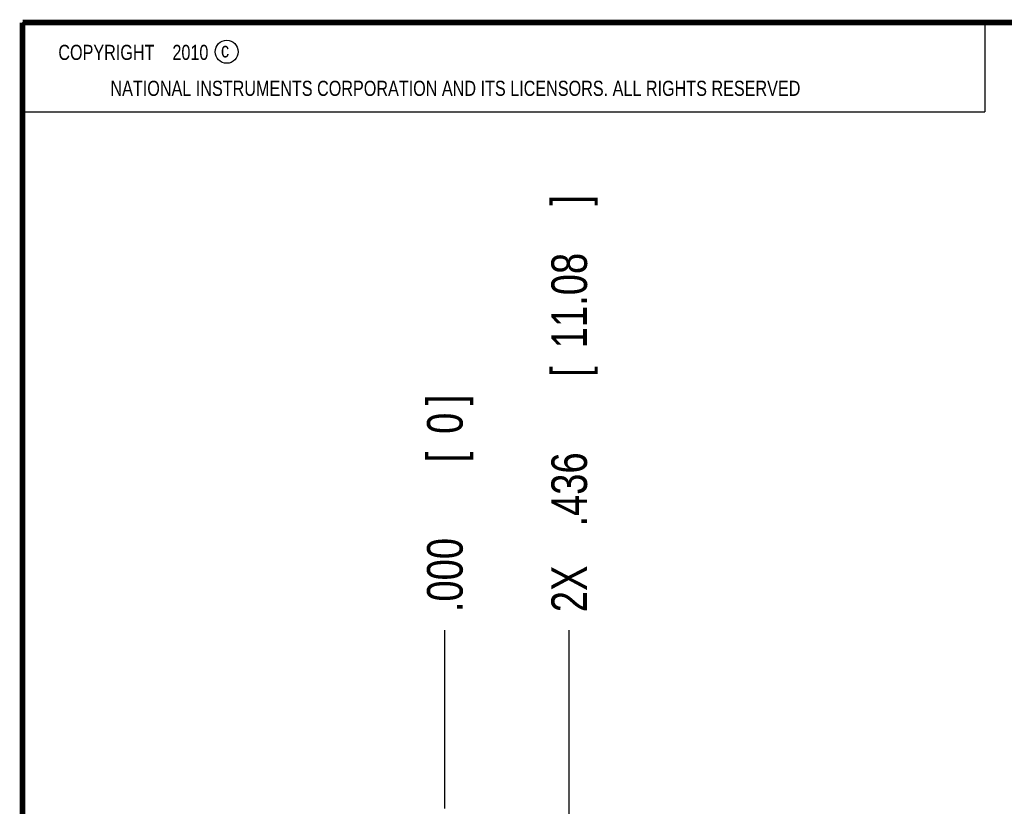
# Model space of a CAD drawing. Header units: inches. Extents: x 0.2 to 16.8, y 0.1 to 10.8.
# Tile 14 of 44: x 0.2 to 3.7, y 8 to 10.8. Entities that reach past the tile are written whole.
import ezdxf

# ---------------------------------------------------------------- set-up
doc = ezdxf.new("R2010")
doc.units = ezdxf.units.IN
doc.header["$LTSCALE"] = 0.935
doc.header["$MEASUREMENT"] = 0
doc.layers.get('0').update_dxf_attribs({"linetype": 'CONTINUOUS'})
doc.layers.add('DIMENSIONS', color=7, linetype='CONTINUOUS')
doc.styles.get("Standard").update_dxf_attribs({"font": 'txt', "width": 0.8})
doc.dimstyles.new('DIMSTYLE_1', dxfattribs={"dimtxt": 0.125, "dimasz": 0.18, "dimexe": 0.18, "dimexo": 0.0625, "dimgap": 0.09, "dimtad": 0, "dimtih": 1, "dimtoh": 1, "dimdec": 3, "dimzin": 4, "dimdsep": 46, "dimtxsty": 'STANDARD', "dimblk": '_FILLED', "dimblk1": '_FILLED', "dimblk2": '_FILLED', "dimcen": 0.09, "dimadec": 0, "dimazin": 0, "dimtp": 0.01, "dimtm": 0.01, "dimtfac": 1, "dimtdec": 3, "dimtofl": 0, "dimtmove": 0, "dimatfit": 3, "dimldrblk": '_FILLED', "dimfxl": 1, "dimtolj": 1, "dimtzin": 4, "dimarcsym": 0})

# ---------------------------------------------------------------- blocks, each defined once
blk = doc.blocks.new('*D17')
at = {"layer": 'DIMENSIONS', "color": 2, "linetype": 'CONTINUOUS'}
blk.add_line((2.1671, 4.8989), (2.1671, 8.6293), dxfattribs=at)
at = {"layer": 'DIMENSIONS', "color": 2, "linetype": 'CONTINUOUS', "width": 0.8}
for s, p in [(']', (2.2296, 10.1168)), ('11.08', (2.2296, 9.6168)), ('[', (2.2296, 9.5168)), ('.436', (2.2296, 8.9918)), ('2X ', (2.2296, 8.6918))]:
    blk.add_text(s, height=0.125, rotation=90, dxfattribs=at).set_placement(p)
blk = doc.blocks.new('_FILLED')
at = {"color": 0, "linetype": 'BYBLOCK'}
blk.add_solid([(0, 0), (-1, 0.174), (-1, -0.174)], dxfattribs=at)
blk = doc.blocks.new('*D18')
at = {"layer": 'DIMENSIONS', "color": 2, "linetype": 'CONTINUOUS'}
blk.add_line((1.731, 8.0043), (1.731, 8.6293), dxfattribs=at)
at = {"layer": 'DIMENSIONS', "color": 2, "linetype": 'CONTINUOUS', "width": 0.8}
for s, p in [(']', (1.7935, 9.4168)), ('0', (1.7935, 9.3168)), ('[', (1.7935, 9.2168)), ('.000', (1.7935, 8.6918))]:
    blk.add_text(s, height=0.125, rotation=90, dxfattribs=at).set_placement(p)

msp = doc.modelspace()

# ---------------------------------------------------------------- linework, layer by layer
at = {"color": 2, "linetype": 'CONTINUOUS'}
for p, q in [((0.25, 10.7586), (3.625, 10.7586)), ((0.25, 10.7586), (0.25, 10.4456)), ((3.625, 10.7586), (3.625, 10.4456)), ((0.25, 10.4456), (3.625, 10.4456))]:
    msp.add_line(p, q, dxfattribs=at)
at = {"color": 7, "linetype": 'CONTINUOUS', "const_width": 0.02}
for points in [[(0.25, 10.7586), (0.25, 0.2586)], [(16.75, 10.7586), (0.25, 10.7586)]]:
    msp.add_lwpolyline(points, dxfattribs=at)
at = {"color": 2, "linetype": 'CONTINUOUS'}
msp.add_circle((0.9659, 10.6562), 0.0403, dxfattribs=at)

# ---------------------------------------------------------------- texts
at = {"color": 2, "linetype": 'CONTINUOUS', "width": 0.8}
for s, p in [('c', (0.946, 10.6363)), ('NATIONAL INSTRUMENTS CORPORATION AND ITS LICENSORS. ALL RIGHTS RESERVED', (0.5583, 10.5016))]:
    msp.add_text(s, height=0.053, dxfattribs=at).set_placement(p)
at = {"color": 2, "linetype": 'CONTINUOUS', "insert": (0.3125, 10.6805), "char_height": 0.053, "width": 0.8904, "attachment_point": 1}
msp.add_mtext('    COPYRIGHT    2010', dxfattribs=at)

# ---------------------------------------------------------------- dimensions: what is measured, and where the dimension line sits
at = {"layer": 'DIMENSIONS', "color": 2, "linetype": 'CONTINUOUS'}
dim = msp.add_ordinate_dim(feature_location=(2.1671, 4.8989), offset=(0, 3.7304), dtype=1, origin=(1.731, 7.9418), text='2X <>', dimstyle='DIMSTYLE_1', dxfattribs=at)
dim.commit()
dim.dimension.update_dxf_attribs({"geometry": '*D17', "text_midpoint": (2.1671, 9.4543)})
dim = msp.add_ordinate_dim(feature_location=(1.7309896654, 8.0042942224), offset=(0, 0.625), dtype=1, origin=(1.7309896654, 7.9417942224), dimstyle='DIMSTYLE_1', dxfattribs=at)
dim.commit()
dim.dimension.update_dxf_attribs({"geometry": '*D18', "text_midpoint": (1.7309896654, 9.1042942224)})

doc.saveas('drawing.dxf')
